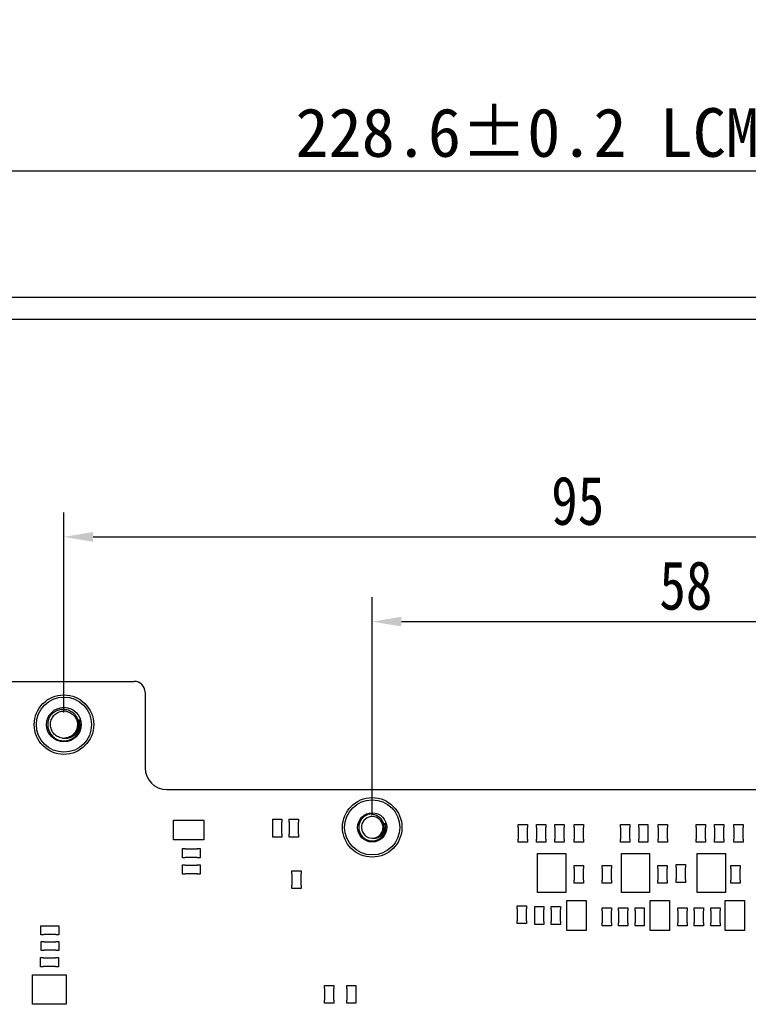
# Model space of a CAD drawing. Header units: millimetres. Extents: x 693 to 1326, y -348 to -145.
# Tile 6 of 8: x 1131 to 1198, y -249 to -158. Entities that reach past the tile are written whole.
import ezdxf

# ---------------------------------------------------------------- set-up
doc = ezdxf.new("R2010")
doc.units = ezdxf.units.MM
doc.header["$LTSCALE"] = 30.734
doc.header["$PDMODE"] = 3
doc.header["$PDSIZE"] = 0.3125
doc.layers.get('0').update_dxf_attribs({"linetype": 'CONTINUOUS'})
doc.layers.get('Defpoints').update_dxf_attribs({"linetype": 'CONTINUOUS'})
doc.layers.add('Dim', color=6, linetype='CONTINUOUS', lineweight=13)
doc.styles.get("Standard").update_dxf_attribs({"font": 'simsun.ttc', "width": 0.8})
doc.styles.add('宋体', font='txt')
doc.dimstyles.new('ISO-25_WS', dxfattribs={"dimscale": 1.8, "dimtxt": 2.5, "dimasz": 1.5, "dimexe": 1.25, "dimexo": 0.625, "dimtad": 1, "dimdsep": 46, "dimtxsty": 'STANDARD', "dimcen": 2.5, "dimadec": 0, "dimazin": 0, "dimtfac": 1, "dimtmove": 0, "dimatfit": 3, "dimfxl": 1, "dimtolj": 1, "dimtzin": 0, "dimarcsym": 0})

# ---------------------------------------------------------------- blocks, each defined once
blk = doc.blocks.new('*D150')
at = {"layer": 'Defpoints', "color": 0}
for p in [(1230.056, -206.22), (1135.056, -223.578), (1230.056, -223.576)]:
    blk.add_point(p, dxfattribs=at)
at = {"layer": 'Dim', "color": 0, "lineweight": -2}
for p, q in [((1135.056, -222.453), (1135.056, -203.97)), ((1230.056, -222.451), (1230.056, -203.97)), ((1137.756, -206.22), (1227.356, -206.22))]:
    blk.add_line(p, q, dxfattribs=at)
at = {"layer": 'Dim', "color": 0}
for points in [[(1137.756, -205.77), (1137.756, -206.67), (1135.056, -206.22)], [(1227.356, -206.67), (1227.356, -205.77), (1230.056, -206.22)]]:
    blk.add_solid(points, dxfattribs=at)
at = {"layer": 'Dim', "color": 0, "insert": (1182.556, -202.895), "char_height": 4.5, "attachment_point": 5}
blk.add_mtext('\\A1;95', dxfattribs=at)
blk = doc.blocks.new('*D151')
at = {"layer": 'Defpoints', "color": 0}
for p in [(1221.556, -214.054), (1163.556, -233.078), (1221.556, -233.078)]:
    blk.add_point(p, dxfattribs=at)
at = {"layer": 'Dim', "color": 0, "lineweight": -2}
for p, q in [((1163.556, -231.953), (1163.556, -211.804)), ((1221.556, -231.953), (1221.556, -211.804)), ((1166.256, -214.054), (1218.856, -214.054))]:
    blk.add_line(p, q, dxfattribs=at)
at = {"layer": 'Dim', "color": 0}
for points in [[(1166.256, -213.604), (1166.256, -214.504), (1163.556, -214.054)], [(1218.856, -214.504), (1218.856, -213.604), (1221.556, -214.054)]]:
    blk.add_solid(points, dxfattribs=at)
at = {"layer": 'Dim', "color": 0, "insert": (1192.556, -210.73), "char_height": 4.5, "attachment_point": 5}
blk.add_mtext('\\A1;58', dxfattribs=at)
blk = doc.blocks.new('*D161')
at = {"layer": 'Defpoints', "color": 0}
for p in [(1065.456, -172.413), (1065.456, -186.078), (1294.056, -186.078)]:
    blk.add_point(p, dxfattribs=at)
at = {"layer": 'Dim', "color": 0, "lineweight": -2}
for p, q in [((1065.456, -184.953), (1065.456, -170.163)), ((1294.056, -184.953), (1294.056, -170.163)), ((1291.356, -172.413), (1068.156, -172.413))]:
    blk.add_line(p, q, dxfattribs=at)
at = {"layer": 'Dim', "color": 0}
for points in [[(1068.156, -171.963), (1068.156, -172.863), (1065.456, -172.413)], [(1291.356, -172.863), (1291.356, -171.963), (1294.056, -172.413)]]:
    blk.add_solid(points, dxfattribs=at)
at = {"layer": 'Dim', "color": 0, "insert": (1182.479, -168.862), "char_height": 4.5, "attachment_point": 5, "style": '宋体'}
blk.add_mtext('\\A1;228.6%%P0.2 LCM OD', dxfattribs=at)

msp = doc.modelspace()

# ---------------------------------------------------------------- linework, layer by layer
at = {"color": 7, "linetype": 'Continuous'}
for p, q in [((1300.036, -184.078), (1065.036, -184.078)), ((1065.456, -186.078), (1294.056, -186.078)), ((1125.556, -219.578), (1141.556, -219.578)), ((1142.556, -220.578), (1142.556, -227.578)), ((1144.556, -229.578), (1209.234, -229.578)), ((1163.556, -231.828), (1163.556, -231.899)), ((1145.178, -234.222), (1145.178, -232.422)), ((1145.178, -232.422), (1147.978, -232.422)), ((1147.978, -232.422), (1147.978, -234.222)), ((1154.357, -232.609), (1154.357, -232.334)), ((1154.357, -232.334), (1155.207, -232.334)), ((1154.382, -232.609), (1154.357, -232.609)), ((1154.382, -233.705), (1154.382, -232.609)), ((1155.182, -232.609), (1155.182, -233.705)), ((1155.207, -232.609), (1155.182, -232.609)), ((1155.207, -232.334), (1155.207, -232.609)), ((1155.881, -232.609), (1155.881, -232.334)), ((1155.881, -232.334), (1156.731, -232.334)), ((1155.906, -232.609), (1155.881, -232.609)), ((1155.906, -233.705), (1155.906, -232.609)), ((1156.706, -232.609), (1156.706, -233.705)), ((1156.731, -232.609), (1156.706, -232.609)), ((1156.731, -232.334), (1156.731, -232.609)), ((1177.057, -233.083), (1177.057, -232.808)), ((1177.057, -232.808), (1177.907, -232.808)), ((1177.907, -232.808), (1177.907, -233.083)), ((1178.75, -233.083), (1178.75, -232.808)), ((1178.75, -232.808), (1179.6, -232.808)), ((1179.6, -232.808), (1179.6, -233.083)), ((1180.444, -233.083), (1180.444, -232.808)), ((1180.444, -232.808), (1181.294, -232.808)), ((1181.294, -232.808), (1181.294, -233.083)), ((1182.237, -233.083), (1182.237, -232.808)), ((1182.237, -232.808), (1183.087, -232.808)), ((1183.087, -232.808), (1183.087, -233.083)), ((1186.509, -233.083), (1186.509, -232.808)), ((1186.509, -232.808), (1187.359, -232.808)), ((1187.359, -232.808), (1187.359, -233.083)), ((1188.203, -233.083), (1188.203, -232.808)), ((1188.203, -232.808), (1189.053, -232.808)), ((1189.053, -232.808), (1189.053, -233.083)), ((1189.996, -233.083), (1189.996, -232.808)), ((1189.996, -232.808), (1190.846, -232.808)), ((1190.846, -232.808), (1190.846, -233.083)), ((1193.506, -233.083), (1193.506, -232.808)), ((1193.506, -232.808), (1194.356, -232.808)), ((1194.356, -232.808), (1194.356, -233.083)), ((1195.2, -233.083), (1195.2, -232.808)), ((1195.2, -232.808), (1196.05, -232.808)), ((1196.05, -232.808), (1196.05, -233.083)), ((1196.993, -233.083), (1196.993, -232.808)), ((1196.993, -232.808), (1197.843, -232.808)), ((1197.843, -232.808), (1197.843, -233.083)), ((1154.357, -233.98), (1154.357, -233.705)), ((1154.357, -233.705), (1154.382, -233.705)), ((1155.207, -233.98), (1154.357, -233.98)), ((1155.182, -233.705), (1155.207, -233.705)), ((1155.207, -233.705), (1155.207, -233.98)), ((1155.881, -233.98), (1155.881, -233.705)), ((1155.881, -233.705), (1155.906, -233.705)), ((1156.731, -233.98), (1155.881, -233.98)), ((1156.706, -233.705), (1156.731, -233.705)), ((1156.731, -233.705), (1156.731, -233.98)), ((1177.082, -233.083), (1177.057, -233.083)), ((1177.082, -234.179), (1177.082, -233.083)), ((1177.882, -233.083), (1177.882, -234.179)), ((1177.907, -233.083), (1177.882, -233.083)), ((1178.775, -233.083), (1178.75, -233.083)), ((1178.775, -234.179), (1178.775, -233.083)), ((1179.575, -233.083), (1179.575, -234.179)), ((1179.6, -233.083), (1179.575, -233.083)), ((1180.469, -233.083), (1180.444, -233.083)), ((1180.469, -234.179), (1180.469, -233.083)), ((1181.269, -233.083), (1181.269, -234.179)), ((1181.294, -233.083), (1181.269, -233.083)), ((1182.262, -233.083), (1182.237, -233.083)), ((1182.262, -234.18), (1182.262, -233.083)), ((1183.062, -233.083), (1183.062, -234.18)), ((1183.087, -233.083), (1183.062, -233.083)), ((1186.534, -233.083), (1186.509, -233.083)), ((1186.534, -234.179), (1186.534, -233.083)), ((1187.334, -233.083), (1187.334, -234.179)), ((1187.359, -233.083), (1187.334, -233.083)), ((1188.228, -233.083), (1188.203, -233.083)), ((1188.228, -234.18), (1188.228, -233.083)), ((1189.028, -233.083), (1189.028, -234.18)), ((1189.053, -233.083), (1189.028, -233.083)), ((1190.021, -233.083), (1189.996, -233.083)), ((1190.021, -234.18), (1190.021, -233.083)), ((1190.821, -233.083), (1190.821, -234.18)), ((1190.846, -233.083), (1190.821, -233.083)), ((1193.531, -233.083), (1193.506, -233.083)), ((1193.531, -234.179), (1193.531, -233.083)), ((1194.331, -233.083), (1194.331, -234.179)), ((1194.356, -233.083), (1194.331, -233.083)), ((1195.225, -233.083), (1195.2, -233.083)), ((1195.225, -234.18), (1195.225, -233.083)), ((1196.025, -233.083), (1196.025, -234.18)), ((1196.05, -233.083), (1196.025, -233.083)), ((1197.018, -233.083), (1196.993, -233.083)), ((1197.018, -234.18), (1197.018, -233.083)), ((1197.818, -233.083), (1197.818, -234.18)), ((1197.843, -233.083), (1197.818, -233.083)), ((1147.978, -234.222), (1145.178, -234.222)), ((1177.057, -234.454), (1177.057, -234.179)), ((1177.057, -234.179), (1177.082, -234.179)), ((1177.907, -234.454), (1177.057, -234.454)), ((1177.882, -234.179), (1177.907, -234.179)), ((1177.907, -234.179), (1177.907, -234.454)), ((1178.75, -234.454), (1178.75, -234.179)), ((1178.75, -234.179), (1178.775, -234.179)), ((1179.6, -234.454), (1178.75, -234.454)), ((1179.575, -234.179), (1179.6, -234.179)), ((1179.6, -234.179), (1179.6, -234.454)), ((1180.444, -234.454), (1180.444, -234.179)), ((1180.444, -234.179), (1180.469, -234.179)), ((1181.294, -234.454), (1180.444, -234.454)), ((1181.269, -234.179), (1181.294, -234.179)), ((1181.294, -234.179), (1181.294, -234.454)), ((1182.237, -234.455), (1182.237, -234.18)), ((1182.237, -234.18), (1182.262, -234.18)), ((1183.087, -234.455), (1182.237, -234.455)), ((1183.062, -234.18), (1183.087, -234.18)), ((1183.087, -234.18), (1183.087, -234.455)), ((1186.509, -234.454), (1186.509, -234.179)), ((1186.509, -234.179), (1186.534, -234.179)), ((1187.359, -234.454), (1186.509, -234.454)), ((1187.334, -234.179), (1187.359, -234.179)), ((1187.359, -234.179), (1187.359, -234.454)), ((1188.203, -234.455), (1188.203, -234.18)), ((1188.203, -234.18), (1188.228, -234.18)), ((1189.053, -234.455), (1188.203, -234.455)), ((1189.028, -234.18), (1189.053, -234.18)), ((1189.053, -234.18), (1189.053, -234.455)), ((1189.996, -234.455), (1189.996, -234.18)), ((1189.996, -234.18), (1190.021, -234.18)), ((1190.846, -234.455), (1189.996, -234.455)), ((1190.821, -234.18), (1190.846, -234.18)), ((1190.846, -234.18), (1190.846, -234.455)), ((1193.506, -234.454), (1193.506, -234.179)), ((1193.506, -234.179), (1193.531, -234.179)), ((1194.356, -234.454), (1193.506, -234.454)), ((1194.331, -234.179), (1194.356, -234.179)), ((1194.356, -234.179), (1194.356, -234.454)), ((1195.2, -234.455), (1195.2, -234.18)), ((1195.2, -234.18), (1195.225, -234.18)), ((1196.05, -234.455), (1195.2, -234.455)), ((1196.025, -234.18), (1196.05, -234.18)), ((1196.05, -234.18), (1196.05, -234.455)), ((1196.993, -234.455), (1196.993, -234.18)), ((1196.993, -234.18), (1197.018, -234.18)), ((1197.843, -234.455), (1196.993, -234.455)), ((1197.818, -234.18), (1197.843, -234.18)), ((1197.843, -234.18), (1197.843, -234.455)), ((1146.003, -235.881), (1146.003, -235.031)), ((1146.003, -235.031), (1146.278, -235.031)), ((1146.278, -235.031), (1146.278, -235.056)), ((1146.278, -235.056), (1147.375, -235.056)), ((1147.375, -235.056), (1147.375, -235.031)), ((1147.375, -235.031), (1147.65, -235.031)), ((1147.65, -235.031), (1147.65, -235.881)), ((1178.849, -239.108), (1178.849, -235.508)), ((1178.849, -235.508), (1181.449, -235.508)), ((1181.449, -235.508), (1181.449, -239.108)), ((1186.608, -239.108), (1186.608, -235.508)), ((1186.608, -235.508), (1189.208, -235.508)), ((1189.208, -235.508), (1189.208, -239.108)), ((1193.605, -239.108), (1193.605, -235.508)), ((1193.605, -235.508), (1196.205, -235.508)), ((1196.205, -235.508), (1196.205, -239.108)), ((1146.278, -235.881), (1146.003, -235.881)), ((1146.003, -237.405), (1146.003, -236.555)), ((1146.003, -236.555), (1146.278, -236.555)), ((1146.278, -235.856), (1146.278, -235.881)), ((1147.375, -235.856), (1146.278, -235.856)), ((1146.278, -236.555), (1146.278, -236.58)), ((1146.278, -236.58), (1147.375, -236.58)), ((1147.375, -235.881), (1147.375, -235.856)), ((1147.65, -235.881), (1147.375, -235.881)), ((1147.375, -236.58), (1147.375, -236.555)), ((1147.375, -236.555), (1147.65, -236.555)), ((1147.65, -236.555), (1147.65, -237.405)), ((1182.237, -236.866), (1182.237, -236.591)), ((1182.237, -236.591), (1183.087, -236.591)), ((1183.087, -236.591), (1183.087, -236.866)), ((1184.816, -236.871), (1184.816, -236.596)), ((1184.816, -236.596), (1185.666, -236.596)), ((1185.666, -236.596), (1185.666, -236.871)), ((1189.972, -236.866), (1189.972, -236.591)), ((1189.972, -236.591), (1190.822, -236.591)), ((1190.822, -236.591), (1190.822, -236.866)), ((1191.659, -236.801), (1191.659, -236.526)), ((1191.659, -236.526), (1192.509, -236.526)), ((1192.509, -236.526), (1192.509, -236.801)), ((1196.727, -236.866), (1196.727, -236.591)), ((1196.727, -236.591), (1197.577, -236.591)), ((1197.577, -236.591), (1197.577, -236.866)), ((1146.278, -237.405), (1146.003, -237.405)), ((1146.278, -237.38), (1146.278, -237.405)), ((1147.375, -237.38), (1146.278, -237.38)), ((1147.375, -237.405), (1147.375, -237.38)), ((1147.65, -237.405), (1147.375, -237.405)), ((1156.135, -237.371), (1156.135, -237.096)), ((1156.135, -237.096), (1156.985, -237.096)), ((1156.16, -237.371), (1156.135, -237.371)), ((1156.16, -238.468), (1156.16, -237.371)), ((1156.96, -237.371), (1156.96, -238.468)), ((1156.985, -237.371), (1156.96, -237.371)), ((1156.985, -237.096), (1156.985, -237.371)), ((1182.262, -236.866), (1182.237, -236.866)), ((1182.262, -237.963), (1182.262, -236.866)), ((1183.062, -236.866), (1183.062, -237.963)), ((1183.087, -236.866), (1183.062, -236.866)), ((1184.841, -236.871), (1184.816, -236.871)), ((1184.841, -237.968), (1184.841, -236.871)), ((1185.641, -236.871), (1185.641, -237.968)), ((1185.666, -236.871), (1185.641, -236.871)), ((1189.997, -236.866), (1189.972, -236.866)), ((1189.997, -237.963), (1189.997, -236.866)), ((1190.797, -236.866), (1190.797, -237.963)), ((1190.822, -236.866), (1190.797, -236.866)), ((1191.684, -236.801), (1191.659, -236.801)), ((1191.684, -237.897), (1191.684, -236.801)), ((1192.484, -236.801), (1192.484, -237.897)), ((1192.509, -236.801), (1192.484, -236.801)), ((1196.752, -236.866), (1196.727, -236.866)), ((1196.752, -237.963), (1196.752, -236.866)), ((1197.552, -236.866), (1197.552, -237.963)), ((1197.577, -236.866), (1197.552, -236.866)), ((1156.135, -238.743), (1156.135, -238.468)), ((1156.135, -238.468), (1156.16, -238.468)), ((1156.96, -238.468), (1156.985, -238.468)), ((1156.985, -238.468), (1156.985, -238.743)), ((1182.237, -238.238), (1182.237, -237.963)), ((1182.237, -237.963), (1182.262, -237.963)), ((1183.087, -238.238), (1182.237, -238.238)), ((1183.062, -237.963), (1183.087, -237.963)), ((1183.087, -237.963), (1183.087, -238.238)), ((1184.816, -238.243), (1184.816, -237.968)), ((1184.816, -237.968), (1184.841, -237.968)), ((1185.666, -238.243), (1184.816, -238.243)), ((1185.641, -237.968), (1185.666, -237.968)), ((1185.666, -237.968), (1185.666, -238.243)), ((1189.972, -238.238), (1189.972, -237.963)), ((1189.972, -237.963), (1189.997, -237.963)), ((1190.822, -238.238), (1189.972, -238.238)), ((1190.797, -237.963), (1190.822, -237.963)), ((1190.822, -237.963), (1190.822, -238.238)), ((1191.659, -238.172), (1191.659, -237.897)), ((1191.659, -237.897), (1191.684, -237.897)), ((1192.509, -238.172), (1191.659, -238.172)), ((1192.484, -237.897), (1192.509, -237.897)), ((1192.509, -237.897), (1192.509, -238.172)), ((1196.727, -238.238), (1196.727, -237.963)), ((1196.727, -237.963), (1196.752, -237.963)), ((1197.577, -238.238), (1196.727, -238.238)), ((1197.552, -237.963), (1197.577, -237.963)), ((1197.577, -237.963), (1197.577, -238.238)), ((1156.985, -238.743), (1156.135, -238.743)), ((1181.449, -239.108), (1178.849, -239.108)), ((1189.208, -239.108), (1186.608, -239.108)), ((1196.205, -239.108), (1193.605, -239.108)), ((1176.963, -240.61), (1176.963, -240.335)), ((1176.963, -240.335), (1177.813, -240.335)), ((1177.813, -240.335), (1177.813, -240.61)), ((1181.546, -242.626), (1181.546, -239.832)), ((1181.546, -239.832), (1183.324, -239.832)), ((1183.324, -239.832), (1183.324, -242.626)), ((1189.254, -242.626), (1189.254, -239.832)), ((1189.254, -239.832), (1191.032, -239.832)), ((1191.032, -239.832), (1191.032, -242.626)), ((1196.197, -242.626), (1196.197, -239.832)), ((1196.197, -239.832), (1197.975, -239.832)), ((1197.975, -239.832), (1197.975, -242.626)), ((1176.988, -240.61), (1176.963, -240.61)), ((1176.988, -241.706), (1176.988, -240.61)), ((1177.788, -240.61), (1177.788, -241.706)), ((1177.813, -240.61), (1177.788, -240.61)), ((1178.581, -240.681), (1178.581, -240.406)), ((1178.581, -240.406), (1179.431, -240.406)), ((1178.606, -240.681), (1178.581, -240.681)), ((1178.606, -241.778), (1178.606, -240.681)), ((1179.406, -240.681), (1179.406, -241.778)), ((1179.431, -240.681), (1179.406, -240.681)), ((1179.431, -240.406), (1179.431, -240.681)), ((1180.105, -240.681), (1180.105, -240.406)), ((1180.105, -240.406), (1180.955, -240.406)), ((1180.13, -240.681), (1180.105, -240.681)), ((1180.13, -241.778), (1180.13, -240.681)), ((1180.93, -240.681), (1180.93, -241.778)), ((1180.955, -240.681), (1180.93, -240.681)), ((1180.955, -240.406), (1180.955, -240.681)), ((1184.816, -240.808), (1184.816, -240.533)), ((1184.816, -240.533), (1185.666, -240.533)), ((1184.841, -240.808), (1184.816, -240.808)), ((1184.841, -241.905), (1184.841, -240.808)), ((1185.641, -240.808), (1185.641, -241.905)), ((1185.666, -240.808), (1185.641, -240.808)), ((1185.666, -240.533), (1185.666, -240.808)), ((1186.34, -240.808), (1186.34, -240.533)), ((1186.34, -240.533), (1187.19, -240.533)), ((1186.365, -240.808), (1186.34, -240.808)), ((1186.365, -241.905), (1186.365, -240.808)), ((1187.165, -240.808), (1187.165, -241.905)), ((1187.19, -240.808), (1187.165, -240.808)), ((1187.19, -240.533), (1187.19, -240.808)), ((1187.864, -240.808), (1187.864, -240.533)), ((1187.864, -240.533), (1188.714, -240.533)), ((1187.889, -240.808), (1187.864, -240.808)), ((1187.889, -241.905), (1187.889, -240.808)), ((1188.689, -240.808), (1188.689, -241.905)), ((1188.714, -240.808), (1188.689, -240.808)), ((1188.714, -240.533), (1188.714, -240.808)), ((1191.813, -240.808), (1191.813, -240.533)), ((1191.813, -240.533), (1192.663, -240.533)), ((1191.838, -240.808), (1191.813, -240.808)), ((1191.838, -241.905), (1191.838, -240.808)), ((1192.638, -240.808), (1192.638, -241.905)), ((1192.663, -240.808), (1192.638, -240.808)), ((1192.663, -240.533), (1192.663, -240.808)), ((1193.337, -240.808), (1193.337, -240.533)), ((1193.337, -240.533), (1194.187, -240.533)), ((1193.362, -240.808), (1193.337, -240.808)), ((1193.362, -241.905), (1193.362, -240.808)), ((1194.162, -240.808), (1194.162, -241.905)), ((1194.187, -240.808), (1194.162, -240.808)), ((1194.187, -240.533), (1194.187, -240.808)), ((1194.861, -240.808), (1194.861, -240.533)), ((1194.861, -240.533), (1195.711, -240.533)), ((1194.886, -240.808), (1194.861, -240.808)), ((1194.886, -241.905), (1194.886, -240.808)), ((1195.686, -240.808), (1195.686, -241.905)), ((1195.711, -240.808), (1195.686, -240.808)), ((1195.711, -240.533), (1195.711, -240.808)), ((1132.923, -243.017), (1132.923, -242.167)), ((1132.923, -242.167), (1133.198, -242.167)), ((1133.198, -242.167), (1133.198, -242.192)), ((1134.294, -242.192), (1134.294, -242.167)), ((1134.294, -242.167), (1134.569, -242.167)), ((1134.569, -242.167), (1134.569, -243.017)), ((1176.963, -241.981), (1176.963, -241.706)), ((1176.963, -241.706), (1176.988, -241.706)), ((1177.813, -241.981), (1176.963, -241.981)), ((1177.788, -241.706), (1177.813, -241.706)), ((1177.813, -241.706), (1177.813, -241.981)), ((1178.581, -242.053), (1178.581, -241.778)), ((1178.581, -241.778), (1178.606, -241.778)), ((1179.431, -242.053), (1178.581, -242.053)), ((1179.406, -241.778), (1179.431, -241.778)), ((1179.431, -241.778), (1179.431, -242.053)), ((1180.105, -242.053), (1180.105, -241.778)), ((1180.105, -241.778), (1180.13, -241.778)), ((1180.955, -242.053), (1180.105, -242.053)), ((1180.93, -241.778), (1180.955, -241.778)), ((1180.955, -241.778), (1180.955, -242.053)), ((1184.816, -242.18), (1184.816, -241.905)), ((1184.816, -241.905), (1184.841, -241.905)), ((1185.641, -241.905), (1185.666, -241.905)), ((1185.666, -241.905), (1185.666, -242.18)), ((1186.34, -242.18), (1186.34, -241.905)), ((1186.34, -241.905), (1186.365, -241.905)), ((1187.165, -241.905), (1187.19, -241.905)), ((1187.19, -241.905), (1187.19, -242.18)), ((1187.864, -242.18), (1187.864, -241.905)), ((1187.864, -241.905), (1187.889, -241.905)), ((1188.689, -241.905), (1188.714, -241.905)), ((1188.714, -241.905), (1188.714, -242.18)), ((1191.813, -242.18), (1191.813, -241.905)), ((1191.813, -241.905), (1191.838, -241.905)), ((1192.638, -241.905), (1192.663, -241.905)), ((1192.663, -241.905), (1192.663, -242.18)), ((1193.337, -242.18), (1193.337, -241.905)), ((1193.337, -241.905), (1193.362, -241.905)), ((1194.162, -241.905), (1194.187, -241.905)), ((1194.187, -241.905), (1194.187, -242.18)), ((1194.861, -242.18), (1194.861, -241.905)), ((1194.861, -241.905), (1194.886, -241.905)), ((1195.686, -241.905), (1195.711, -241.905)), ((1195.711, -241.905), (1195.711, -242.18)), ((1133.198, -243.017), (1132.923, -243.017)), ((1133.198, -242.192), (1134.294, -242.192)), ((1133.198, -242.992), (1133.198, -243.017)), ((1134.294, -242.992), (1133.198, -242.992)), ((1134.294, -243.017), (1134.294, -242.992)), ((1134.569, -243.017), (1134.294, -243.017)), ((1183.324, -242.626), (1181.546, -242.626)), ((1185.666, -242.18), (1184.816, -242.18)), ((1187.19, -242.18), (1186.34, -242.18)), ((1188.714, -242.18), (1187.864, -242.18)), ((1191.032, -242.626), (1189.254, -242.626)), ((1192.663, -242.18), (1191.813, -242.18)), ((1194.187, -242.18), (1193.337, -242.18)), ((1195.711, -242.18), (1194.861, -242.18)), ((1197.975, -242.626), (1196.197, -242.626)), ((1132.942, -244.472), (1132.942, -243.622)), ((1132.942, -243.622), (1133.217, -243.622)), ((1133.217, -243.622), (1133.217, -243.647)), ((1133.217, -243.647), (1134.314, -243.647)), ((1134.314, -243.647), (1134.314, -243.622)), ((1134.314, -243.622), (1134.589, -243.622)), ((1134.589, -243.622), (1134.589, -244.472)), ((1133.217, -244.472), (1132.942, -244.472)), ((1133.217, -244.447), (1133.217, -244.472)), ((1134.314, -244.447), (1133.217, -244.447)), ((1134.314, -244.472), (1134.314, -244.447)), ((1134.589, -244.472), (1134.314, -244.472)), ((1132.903, -245.969), (1132.903, -245.119)), ((1132.903, -245.119), (1133.178, -245.119)), ((1133.178, -245.119), (1133.178, -245.144)), ((1133.178, -245.144), (1134.275, -245.144)), ((1134.275, -245.144), (1134.275, -245.119)), ((1134.275, -245.119), (1134.55, -245.119)), ((1134.55, -245.119), (1134.55, -245.969)), ((1132.151, -249.438), (1132.151, -246.721)), ((1132.151, -246.721), (1135.249, -246.721)), ((1133.178, -245.969), (1132.903, -245.969)), ((1133.178, -245.944), (1133.178, -245.969)), ((1134.275, -245.944), (1133.178, -245.944)), ((1134.275, -245.969), (1134.275, -245.944)), ((1134.55, -245.969), (1134.275, -245.969)), ((1135.249, -246.721), (1135.249, -249.438)), ((1159.149, -247.964), (1159.149, -247.689)), ((1159.149, -247.689), (1159.999, -247.689)), ((1159.174, -247.964), (1159.149, -247.964)), ((1159.174, -249.061), (1159.174, -247.964)), ((1159.974, -247.964), (1159.974, -249.061)), ((1159.999, -247.964), (1159.974, -247.964)), ((1159.999, -247.689), (1159.999, -247.964)), ((1161.206, -247.964), (1161.206, -247.689)), ((1161.206, -247.689), (1162.056, -247.689)), ((1161.231, -247.964), (1161.206, -247.964)), ((1161.231, -249.061), (1161.231, -247.964)), ((1162.031, -247.964), (1162.031, -249.061)), ((1162.056, -247.964), (1162.031, -247.964)), ((1162.056, -247.689), (1162.056, -247.964)), ((1135.249, -249.438), (1132.151, -249.438)), ((1159.149, -249.336), (1159.149, -249.061)), ((1159.149, -249.061), (1159.174, -249.061)), ((1159.999, -249.336), (1159.149, -249.336)), ((1159.974, -249.061), (1159.999, -249.061)), ((1159.999, -249.061), (1159.999, -249.336)), ((1161.206, -249.336), (1161.206, -249.061)), ((1161.206, -249.061), (1161.231, -249.061)), ((1162.056, -249.336), (1161.206, -249.336)), ((1162.031, -249.061), (1162.056, -249.061)), ((1162.056, -249.061), (1162.056, -249.336))]:
    msp.add_line(p, q, dxfattribs=at)
for centre, radius in [((1135.056, -223.578), 2.75), ((1135.056, -223.578), 2.55), ((1135.056, -223.578), 1.6), ((1163.556, -233.078), 2.75), ((1163.556, -233.078), 2.55), ((1163.556, -233.078), 1.35)]:
    msp.add_circle(centre, radius, dxfattribs=at)
for centre, radius, start, end in [((1141.556, -220.578), 1, 0.02089, 89.97911), ((1135.056, -223.577), 1.249, 87.09387, 89.02546), ((1135.056, -223.576), 1.249, 86.63336, 87.09363), ((1135.055, -223.579), 1.251, 84.04749, 86.63266), ((1135.055, -223.581), 1.253, 81.85911, 84.04765), ((1135.055, -223.581), 1.254, 81.32708, 81.85913), ((1135.055, -223.582), 1.254, 79.19579, 81.32698), ((1135.056, -223.578), 1.5, 162, 18), ((1135.056, -223.574), 1.254, 262.16484, 264.22849), ((1135.056, -223.573), 1.254, 264.22837, 264.75879), ((1135.056, -223.573), 1.255, 264.75896, 266.89231), ((1135.056, -223.574), 1.254, 266.89192, 269.55271), ((1135.056, -223.576), 1.251, 269.55345, 269.98441), ((1135.056, -223.582), 1.246, 270.00451, 272.43063), ((1135.113, -223.594), 1.235, 267.37086, 269.81571), ((1135.056, -223.582), 1.246, 272.43058, 274.14232), ((1135.113, -223.584), 1.245, 269.81452, 271.53141), ((1144.557, -227.577), 2.001, 180.02089, 269.97911), ((1163.556, -233.078), 1.25, 90, 18), ((1163.556, -233.078), 1, 96.86047, 269.18681), ((1163.556, -233.077), 0.999, 94.8441, 96.86309), ((1163.556, -233.076), 0.999, 94.03398, 94.84373), ((1163.556, -233.077), 0.999, 93.22862, 94.03398), ((1163.556, -233.077), 1, 91.21441, 93.22851), ((1163.556, -233.078), 1, 276.05829, 91.21637), ((1163.556, -233.083), 0.995, 269.18306, 270.00018), ((1163.613, -233.08), 1, 266.75501, 269.98584), ((1163.556, -233.078), 1, 270.40185, 272.41603), ((1163.556, -233.079), 0.998, 272.41641, 273.22684), ((1163.556, -233.081), 0.997, 273.22684, 274.03373), ((1163.613, -233.074), 1.005, 269.98371, 270.9629), ((1163.556, -233.081), 0.996, 274.03383, 274.21068), ((1163.556, -233.08), 0.998, 274.21111, 276.06157)]:
    msp.add_arc(centre, radius, start, end, dxfattribs=at)
for points, knots in [([(1133.629, -223.114), (1133.682, -222.971), (1133.833, -222.698), (1134.116, -222.432), (1134.383, -222.28), (1134.67, -222.171), (1134.903, -222.143), (1135.056, -222.149)], [0, 0, 0, 0, 0.249845, 0.499658, 0.624945, 0.750232, 1, 1, 1, 1]), ([(1134.885, -224.816), (1134.808, -224.805), (1134.653, -224.769), (1134.437, -224.672), (1134.243, -224.536), (1134.077, -224.367), (1133.946, -224.169), (1133.855, -223.95), (1133.806, -223.718), (1133.802, -223.481), (1133.843, -223.247), (1133.926, -223.026), (1134.05, -222.823), (1134.209, -222.648), (1134.399, -222.506), (1134.612, -222.401), (1134.841, -222.339), (1134.998, -222.326), (1135.077, -222.328)], [0, 0, 0, 0, 0.062503, 0.125002, 0.187499, 0.250001, 0.312503, 0.375, 0.437499, 0.500002, 0.562501, 0.624999, 0.6875, 0.750002, 0.812499, 0.874999, 0.937502, 1, 1, 1, 1]), ([(1135.056, -222.149), (1135.142, -222.152), (1135.313, -222.175), (1135.559, -222.254), (1135.786, -222.377), (1135.988, -222.54), (1136.156, -222.736), (1136.284, -222.961), (1136.367, -223.206), (1136.403, -223.462), (1136.39, -223.721), (1136.327, -223.972), (1136.216, -224.206), (1136.062, -224.414), (1135.87, -224.587), (1135.648, -224.719), (1135.403, -224.804), (1135.232, -224.826), (1135.146, -224.828)], [0, 0, 0, 0, 0.062515, 0.125024, 0.187535, 0.250043, 0.312554, 0.375059, 0.437562, 0.500065, 0.562565, 0.625062, 0.687557, 0.75005, 0.812536, 0.875022, 0.937504, 1, 1, 1, 1]), ([(1135.29, -222.35), (1135.364, -222.364), (1135.509, -222.405), (1135.711, -222.505), (1135.893, -222.64), (1136.047, -222.805), (1136.17, -222.995), (1136.256, -223.204), (1136.303, -223.425), (1136.31, -223.651), (1136.277, -223.874), (1136.204, -224.088), (1136.094, -224.286), (1135.951, -224.46), (1135.778, -224.606), (1135.582, -224.719), (1135.369, -224.795), (1135.221, -224.819), (1135.146, -224.824)], [0, 0, 0, 0, 0.062501, 0.125003, 0.1875, 0.249999, 0.312502, 0.375002, 0.437498, 0.499999, 0.562502, 0.625, 0.687497, 0.749999, 0.812501, 0.874998, 0.937497, 1, 1, 1, 1]), ([(1135.056, -224.828), (1135.163, -224.839), (1135.383, -224.834), (1135.697, -224.743), (1135.981, -224.578), (1136.216, -224.35), (1136.391, -224.073), (1136.498, -223.763), (1136.532, -223.437), (1136.507, -223.22), (1136.483, -223.114)], [0, 0, 0, 0, 0.124857, 0.249764, 0.37471, 0.499698, 0.624726, 0.74978, 0.874871, 1, 1, 1, 1]), ([(1163.629, -234.079), (1163.699, -234.078), (1163.839, -234.061), (1164.038, -233.993), (1164.22, -233.886), (1164.376, -233.745), (1164.501, -233.576), (1164.591, -233.385), (1164.642, -233.181), (1164.652, -232.971), (1164.623, -232.762), (1164.554, -232.563), (1164.45, -232.38), (1164.313, -232.22), (1164.15, -232.088), (1163.965, -231.987), (1163.765, -231.922), (1163.626, -231.902), (1163.556, -231.899)], [0, 0, 0, 0, 0.062493, 0.124967, 0.187447, 0.249931, 0.312421, 0.374914, 0.437408, 0.499908, 0.562411, 0.624915, 0.687423, 0.749933, 0.812444, 0.874959, 0.937479, 1, 1, 1, 1]), ([(1163.556, -234.078), (1163.644, -234.089), (1163.779, -234.089), (1163.953, -234.054), (1164.122, -233.997), (1164.317, -233.887), (1164.48, -233.733), (1164.585, -233.589), (1164.674, -233.435), (1164.749, -233.224), (1164.781, -232.957), (1164.763, -232.778), (1164.745, -232.691)], [0, 0, 0, 0, 0.124714, 0.187226, 0.249758, 0.374619, 0.499544, 0.56214, 0.624745, 0.749778, 0.874858, 1, 1, 1, 1])]:
    msp.add_open_spline(points, degree=3, knots=knots, dxfattribs=at)

# ---------------------------------------------------------------- dimensions: what is measured, and where the dimension line sits
at = {"layer": 'Dim'}
dim = msp.add_linear_dim(base=(1065.456, -172.413), p1=(1294.056, -186.078), p2=(1065.456, -186.078), text='<>%%P0.2 LCM OD', dimstyle='ISO-25_WS', dxfattribs=at)
dim.commit()
dim.dimension.update_dxf_attribs({"geometry": '*D161', "text_midpoint": (1182.479, -172.413), "dimtype": 160})
for base, p1, p2, picture, middle in [((1230.056, -206.22), (1135.056, -223.578), (1230.056, -223.576), '*D150', (1182.556, -202.895)), ((1221.556, -214.054), (1163.556, -233.078), (1221.556, -233.078), '*D151', (1192.556, -210.73))]:
    dim = msp.add_linear_dim(base=base, p1=p1, p2=p2, dimstyle='ISO-25_WS', dxfattribs=at)
    dim.commit()
    dim.dimension.update_dxf_attribs({"geometry": picture, "text_midpoint": middle})

doc.saveas('drawing.dxf')
